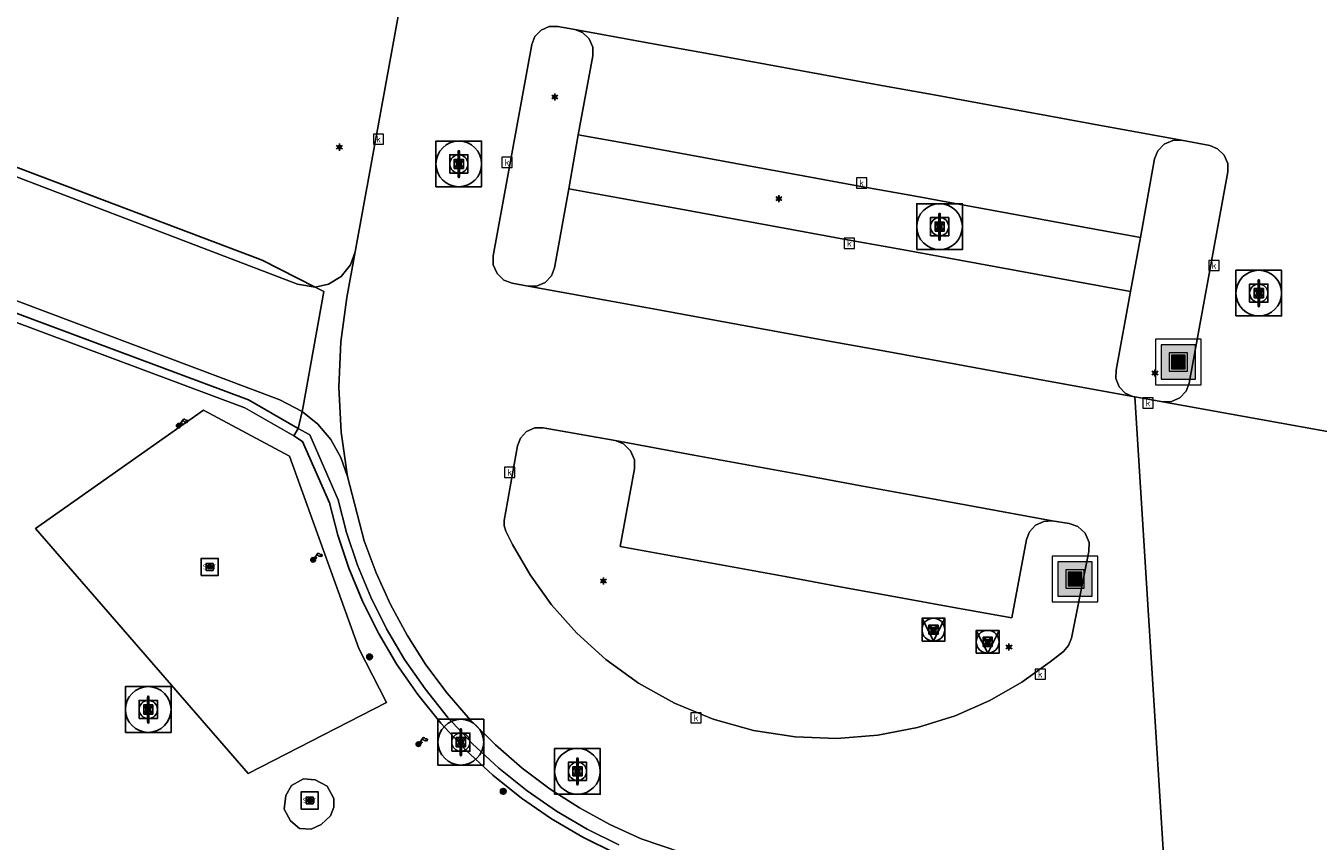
# Model space of a CAD drawing. Header units: metres. Extents: x 197147 to 199131, y 355511 to 356703.
# Tile 193 of 225: x 198577 to 198633, y 356162 to 356198. Entities that reach past the tile are written whole.
import ezdxf
from ezdxf.enums import TextEntityAlignment as Align

# ---------------------------------------------------------------- set-up
doc = ezdxf.new("R2010")
doc.units = ezdxf.units.M
for name, color, linetype, lineweight in [('B-WE-GR-BEPLANTING_CULTUUR_HEESTERS-G', 252, 'Continuous', 18), ('B-WE-GR-GRAS_KRUIDENRIJK-G', 252, 'Continuous', 18), ('B-WE-KL-ET_LS_OV_LICHTMAST-S', 252, 'Continuous', 25), ('B-WE-RI-GWA_KOLK-S', 252, 'Continuous', 25), ('B-WE-RI-GWA_RIOOLPUT-S', 252, 'Continuous', 25), ('B-WE-RI-GWA_RIOOLPUT-S @ 0.05', 252, 'Continuous', 25), ('B-WE-RI-GWA_RIOOLPUT-S @ 0.1', 252, 'Continuous', 25), ('B-WE-RI-GWA_RIOOLPUT-S @ 0.2', 252, 'Continuous', 25), ('B-WE-RI-GWA_RIOOLPUT-S @ 0.5 (1)', 252, 'Continuous', 25), ('B-WE-RI-GWA_RIOOLPUT-S @ 0.5 (2)', 252, 'Continuous', 25), ('B-WE-VH-ONVERHARD-G', 252, 'Continuous', 18), ('B-WE-VH-VERHARDING_ASFALT-G', 252, 'Continuous', 18), ('B-WE-VH-VERHARDING_BETONSTRAATSTEEN-G', 252, 'Continuous', 18), ('B-WE-VH-VERHARDING_GESLOTEN-G', 253, 'Continuous', 18), ('B-WE-VH-VERHARDING_OPEN-G', 252, 'Continuous', 18), ('X-XX-AL-ALGEMEEN-S', 7, 'Continuous', 25), ('X-XX-AL-ALGEMEEN-S @ 0.05', 7, 'Continuous', 25), ('X-XX-AL-ALGEMEEN-S @ 0.1', 7, 'Continuous', 25), ('X-XX-AL-ALGEMEEN-S @ 0.2', 7, 'Continuous', 25), ('X-XX-AL-ALGEMEEN-S @ 0.5 (1)', 7, 'Continuous', 25), ('X-XX-AL-ALGEMEEN-S @ 0.5 (2)', 7, 'Continuous', 25)]:
    doc.layers.add(name, color=color, linetype=linetype, lineweight=lineweight)
for name, color, linetype in [('B-WE-IE-MEUBILAIR_WEGMEUBILAIR-S', 252, 'Continuous'), ('B-WE-IE-MEUBILAIR_WEGMEUBILAIR-S @ 0.05', 252, 'Continuous'), ('B-WE-IE-MEUBILAIR_WEGMEUBILAIR-S @ 0.1', 252, 'Continuous'), ('B-WE-IE-MEUBILAIR_WEGMEUBILAIR-S @ 0.2', 252, 'Continuous'), ('B-WE-IE-MEUBILAIR_WEGMEUBILAIR-S @ 0.5 (1)', 252, 'Continuous'), ('B-WE-IE-MEUBILAIR_WEGMEUBILAIR-S @ 0.5 (2)', 252, 'Continuous'), ('B-WE-IE-TERREINAFSCHEIDING_KUNSTMATIG_HEKWERK-G', 252, 'IE-TERREINAFSCHEIDING-KUNSTMATIG')]:
    doc.layers.add(name, color=color, linetype=linetype)
doc.styles.add('NLCS-ISO', font='NLCS-ISO.ttf')
doc.styles.add('NLCS-ISO-M-T18', font='NLCS-ISO.ttf', dxfattribs={"height": 1.8})
doc.linetypes.add('IE-TERREINAFSCHEIDING-KUNSTMATIG', pattern='A,4,[82,NLCS.SHX,S=0.75,R=90,X=0,Y=0],4,-2', length=10)

# ---------------------------------------------------------------- blocks, each defined once
blk = doc.blocks.new('SIE-WEG_AFVALBAK-SO')
at = {"linetype": 'ByBlock', "lineweight": 18}
h = blk.add_hatch(color=0, dxfattribs=at)
h.dxf.hatch_style = 1
h.paths.add_polyline_path([(-1.5, -1.5), (1.5, -1.5), (1.5, 1.5), (-1.5, 1.5)])
at = {"color": 0, "linetype": 'ByBlock', "lineweight": 18}
for points in [[(-2, -2), (2, -2), (2, 2), (-2, 2)], [(-1.5, -1.5), (1.5, -1.5), (1.5, 1.5), (-1.5, 1.5)]]:
    blk.add_lwpolyline(points, close=True, dxfattribs=at)
blk = doc.blocks.new('*U753')
at = {"layer": 'B-WE-IE-MEUBILAIR_WEGMEUBILAIR-S @ 0.05', "xscale": 0.05, "yscale": 0.05, "zscale": 0.05}
blk.add_blockref('SIE-WEG_AFVALBAK-SO', (198622.597, 356173.312), dxfattribs=at)
at = {"layer": 'B-WE-IE-MEUBILAIR_WEGMEUBILAIR-S @ 0.1', "xscale": 0.1, "yscale": 0.1, "zscale": 0.1}
blk.add_blockref('SIE-WEG_AFVALBAK-SO', (198622.597, 356173.312), dxfattribs=at)
at = {"layer": 'B-WE-IE-MEUBILAIR_WEGMEUBILAIR-S @ 0.2', "xscale": 0.2, "yscale": 0.2, "zscale": 0.2}
blk.add_blockref('SIE-WEG_AFVALBAK-SO', (198622.597, 356173.312), dxfattribs=at)
at = {"layer": 'B-WE-IE-MEUBILAIR_WEGMEUBILAIR-S @ 0.5 (1)', "xscale": 0.5, "yscale": 0.5, "zscale": 0.5}
blk.add_blockref('SIE-WEG_AFVALBAK-SO', (198622.597, 356173.312), dxfattribs=at)
at = {"layer": 'B-WE-IE-MEUBILAIR_WEGMEUBILAIR-S @ 0.5 (2)', "xscale": 0.5, "yscale": 0.5, "zscale": 0.5}
blk.add_blockref('SIE-WEG_AFVALBAK-SO', (198622.597, 356173.312), dxfattribs=at)
blk = doc.blocks.new('*U784')
at = {"layer": 'B-WE-IE-MEUBILAIR_WEGMEUBILAIR-S @ 0.05', "xscale": 0.05, "yscale": 0.05, "zscale": 0.05}
blk.add_blockref('SIE-WEG_AFVALBAK-SO', (198627.123, 356182.811), dxfattribs=at)
at = {"layer": 'B-WE-IE-MEUBILAIR_WEGMEUBILAIR-S @ 0.1', "xscale": 0.1, "yscale": 0.1, "zscale": 0.1}
blk.add_blockref('SIE-WEG_AFVALBAK-SO', (198627.123, 356182.811), dxfattribs=at)
at = {"layer": 'B-WE-IE-MEUBILAIR_WEGMEUBILAIR-S @ 0.2', "xscale": 0.2, "yscale": 0.2, "zscale": 0.2}
blk.add_blockref('SIE-WEG_AFVALBAK-SO', (198627.123, 356182.811), dxfattribs=at)
at = {"layer": 'B-WE-IE-MEUBILAIR_WEGMEUBILAIR-S @ 0.5 (1)', "xscale": 0.5, "yscale": 0.5, "zscale": 0.5}
blk.add_blockref('SIE-WEG_AFVALBAK-SO', (198627.123, 356182.811), dxfattribs=at)
at = {"layer": 'B-WE-IE-MEUBILAIR_WEGMEUBILAIR-S @ 0.5 (2)', "xscale": 0.5, "yscale": 0.5, "zscale": 0.5}
blk.add_blockref('SIE-WEG_AFVALBAK-SO', (198627.123, 356182.811), dxfattribs=at)
blk = doc.blocks.new('SIE-WEG_AFVALBAK_TYPE_01')
for radius in [0.25, 0.156]:
    blk.add_circle((0, 0), radius)
blk = doc.blocks.new('*U823')
at = {"layer": 'X-XX-AL-ALGEMEEN-S @ 0.05', "xscale": 0.05, "yscale": 0.05, "zscale": 0.05}
blk.add_blockref('SIE-WEG_AFVALBAK_TYPE_01', (198597.57, 356164.015), dxfattribs=at)
at = {"layer": 'X-XX-AL-ALGEMEEN-S @ 0.1', "xscale": 0.1, "yscale": 0.1, "zscale": 0.1}
blk.add_blockref('SIE-WEG_AFVALBAK_TYPE_01', (198597.57, 356164.015), dxfattribs=at)
at = {"layer": 'X-XX-AL-ALGEMEEN-S @ 0.2', "xscale": 0.2, "yscale": 0.2, "zscale": 0.2}
blk.add_blockref('SIE-WEG_AFVALBAK_TYPE_01', (198597.57, 356164.015), dxfattribs=at)
at = {"layer": 'X-XX-AL-ALGEMEEN-S @ 0.5 (1)', "xscale": 0.5, "yscale": 0.5, "zscale": 0.5}
blk.add_blockref('SIE-WEG_AFVALBAK_TYPE_01', (198597.57, 356164.015), dxfattribs=at)
at = {"layer": 'X-XX-AL-ALGEMEEN-S @ 0.5 (2)', "xscale": 0.5, "yscale": 0.5, "zscale": 0.5}
blk.add_blockref('SIE-WEG_AFVALBAK_TYPE_01', (198597.57, 356164.015), dxfattribs=at)
blk = doc.blocks.new('B-SIE-WEG_VERKEERSBORD_PAAL-SO')
blk.add_lwpolyline([(-1, -1), (1, -1), (1, 1), (-1, 1)], close=True)
at = {"flags": 128}
blk.add_lwpolyline([(-1, 1), (0, -1), (1, 1)], close=True, dxfattribs=at)
for radius in [1, 0.171]:
    blk.add_circle((0, 0), radius)
at = {"style": 'NLCS-ISO'}
blk.add_attdef('bordgegevens', text='', height=1.8, dxfattribs=at).set_placement((2.21, 3.21), align=Align.TOP_LEFT)
blk = doc.blocks.new('*U989')
at = {"layer": 'B-WE-IE-MEUBILAIR_WEGMEUBILAIR-S @ 0.05', "xscale": 0.05, "yscale": 0.05, "zscale": 0.05}
blk.add_blockref('B-SIE-WEG_VERKEERSBORD_PAAL-SO', (198616.405, 356171.092), dxfattribs=at)
at = {"layer": 'B-WE-IE-MEUBILAIR_WEGMEUBILAIR-S @ 0.1', "xscale": 0.1, "yscale": 0.1, "zscale": 0.1}
blk.add_blockref('B-SIE-WEG_VERKEERSBORD_PAAL-SO', (198616.405, 356171.092), dxfattribs=at)
at = {"layer": 'B-WE-IE-MEUBILAIR_WEGMEUBILAIR-S @ 0.2', "xscale": 0.2, "yscale": 0.2, "zscale": 0.2}
blk.add_blockref('B-SIE-WEG_VERKEERSBORD_PAAL-SO', (198616.405, 356171.092), dxfattribs=at)
at = {"layer": 'B-WE-IE-MEUBILAIR_WEGMEUBILAIR-S @ 0.5 (1)', "xscale": 0.5, "yscale": 0.5, "zscale": 0.5}
blk.add_blockref('B-SIE-WEG_VERKEERSBORD_PAAL-SO', (198616.405, 356171.092), dxfattribs=at)
at = {"layer": 'B-WE-IE-MEUBILAIR_WEGMEUBILAIR-S @ 0.5 (2)', "xscale": 0.5, "yscale": 0.5, "zscale": 0.5}
blk.add_blockref('B-SIE-WEG_VERKEERSBORD_PAAL-SO', (198616.405, 356171.092), dxfattribs=at)
blk = doc.blocks.new('B-SIE-WEG_LICHTMAST-SO')
at = {"ltscale": 0.1}
for p, q in [((-0.33, 0.19), (-0.67, 0.39)), ((0, 0.39), (0, 0.77)), ((0.33, 0.19), (0.67, 0.39)), ((-0.33, -0.19), (-0.67, -0.39)), ((0, -0.39), (0, -0.77)), ((0.33, -0.19), (0.67, -0.39))]:
    blk.add_line(p, q, dxfattribs=at)
at = {"flags": 128}
for points in [[(-0.35, 0.15), (0.35, 0.15)], [(-0.35, -0.15), (0.35, -0.15)]]:
    blk.add_lwpolyline(points, dxfattribs=at)
at = {"ltscale": 0.1}
blk.add_circle((0, 0), 0.386, dxfattribs=at)
at = {"style": 'NLCS-ISO'}
blk.add_attdef('TYPE', text='', height=0.549, dxfattribs=at).set_placement((0, 0.77), align=Align.BOTTOM_CENTER)
blk = doc.blocks.new('SIE-WEG_VLAGGENMAST-SO')
blk.add_hatch(color=256).paths.add_polyline_path([(0.2, 0, 1), (-0.2, 0, 1)])
for p, q in [((0.12, 0.16), (0.42, 0.58)), ((0.71, 0.26), (0.81, 0.41))]:
    blk.add_line(p, q)
blk.add_circle((0, 0), 0.2)
for points in [[(0.31, 0.43), (0.35, 0.42), (0.4, 0.42), (0.44, 0.39), (0.48, 0.35), (0.56, 0.32), (0.64, 0.31), (0.69, 0.29), (0.71, 0.26)], [(0.42, 0.58), (0.46, 0.57), (0.51, 0.57), (0.55, 0.54), (0.59, 0.5), (0.66, 0.47), (0.74, 0.46), (0.8, 0.44), (0.81, 0.41)]]:
    blk.add_spline(points, degree=3)
blk = doc.blocks.new('*U992')
at = {"layer": 'B-WE-IE-MEUBILAIR_WEGMEUBILAIR-S @ 0.05', "xscale": 0.05, "yscale": 0.05, "zscale": 0.05}
blk.add_blockref('SIE-WEG_VLAGGENMAST-SO', (198589.245, 356174.147), dxfattribs=at)
at = {"layer": 'B-WE-IE-MEUBILAIR_WEGMEUBILAIR-S @ 0.1', "xscale": 0.1, "yscale": 0.1, "zscale": 0.1}
blk.add_blockref('SIE-WEG_VLAGGENMAST-SO', (198589.245, 356174.147), dxfattribs=at)
at = {"layer": 'B-WE-IE-MEUBILAIR_WEGMEUBILAIR-S @ 0.2', "xscale": 0.2, "yscale": 0.2, "zscale": 0.2}
blk.add_blockref('SIE-WEG_VLAGGENMAST-SO', (198589.245, 356174.147), dxfattribs=at)
at = {"layer": 'B-WE-IE-MEUBILAIR_WEGMEUBILAIR-S @ 0.5 (1)', "xscale": 0.5, "yscale": 0.5, "zscale": 0.5}
blk.add_blockref('SIE-WEG_VLAGGENMAST-SO', (198589.245, 356174.147), dxfattribs=at)
at = {"layer": 'B-WE-IE-MEUBILAIR_WEGMEUBILAIR-S @ 0.5 (2)', "xscale": 0.5, "yscale": 0.5, "zscale": 0.5}
blk.add_blockref('SIE-WEG_VLAGGENMAST-SO', (198589.245, 356174.147), dxfattribs=at)
blk = doc.blocks.new('*U993')
at = {"layer": 'B-WE-IE-MEUBILAIR_WEGMEUBILAIR-S @ 0.05', "xscale": 0.05, "yscale": 0.05, "zscale": 0.05}
blk.add_blockref('B-SIE-WEG_VERKEERSBORD_PAAL-SO', (198618.78, 356170.56), dxfattribs=at)
at = {"layer": 'B-WE-IE-MEUBILAIR_WEGMEUBILAIR-S @ 0.1', "xscale": 0.1, "yscale": 0.1, "zscale": 0.1}
blk.add_blockref('B-SIE-WEG_VERKEERSBORD_PAAL-SO', (198618.78, 356170.56), dxfattribs=at)
at = {"layer": 'B-WE-IE-MEUBILAIR_WEGMEUBILAIR-S @ 0.2', "xscale": 0.2, "yscale": 0.2, "zscale": 0.2}
blk.add_blockref('B-SIE-WEG_VERKEERSBORD_PAAL-SO', (198618.78, 356170.56), dxfattribs=at)
at = {"layer": 'B-WE-IE-MEUBILAIR_WEGMEUBILAIR-S @ 0.5 (1)', "xscale": 0.5, "yscale": 0.5, "zscale": 0.5}
blk.add_blockref('B-SIE-WEG_VERKEERSBORD_PAAL-SO', (198618.78, 356170.56), dxfattribs=at)
at = {"layer": 'B-WE-IE-MEUBILAIR_WEGMEUBILAIR-S @ 0.5 (2)', "xscale": 0.5, "yscale": 0.5, "zscale": 0.5}
blk.add_blockref('B-SIE-WEG_VERKEERSBORD_PAAL-SO', (198618.78, 356170.56), dxfattribs=at)
blk = doc.blocks.new('*U996')
at = {"layer": 'B-WE-IE-MEUBILAIR_WEGMEUBILAIR-S @ 0.05', "xscale": 0.05, "yscale": 0.05, "zscale": 0.05}
blk.add_blockref('SIE-WEG_VLAGGENMAST-SO', (198583.363, 356180.021), dxfattribs=at)
at = {"layer": 'B-WE-IE-MEUBILAIR_WEGMEUBILAIR-S @ 0.1', "xscale": 0.1, "yscale": 0.1, "zscale": 0.1}
blk.add_blockref('SIE-WEG_VLAGGENMAST-SO', (198583.363, 356180.021), dxfattribs=at)
at = {"layer": 'B-WE-IE-MEUBILAIR_WEGMEUBILAIR-S @ 0.2', "xscale": 0.2, "yscale": 0.2, "zscale": 0.2}
blk.add_blockref('SIE-WEG_VLAGGENMAST-SO', (198583.363, 356180.021), dxfattribs=at)
at = {"layer": 'B-WE-IE-MEUBILAIR_WEGMEUBILAIR-S @ 0.5 (1)', "xscale": 0.5, "yscale": 0.5, "zscale": 0.5}
blk.add_blockref('SIE-WEG_VLAGGENMAST-SO', (198583.363, 356180.021), dxfattribs=at)
at = {"layer": 'B-WE-IE-MEUBILAIR_WEGMEUBILAIR-S @ 0.5 (2)', "xscale": 0.5, "yscale": 0.5, "zscale": 0.5}
blk.add_blockref('SIE-WEG_VLAGGENMAST-SO', (198583.363, 356180.021), dxfattribs=at)
blk = doc.blocks.new('*U1017')
at = {"layer": 'B-WE-IE-MEUBILAIR_WEGMEUBILAIR-S @ 0.05', "xscale": 0.05, "yscale": 0.05, "zscale": 0.05}
blk.add_blockref('SIE-WEG_VLAGGENMAST-SO', (198593.856, 356166.077), dxfattribs=at)
at = {"layer": 'B-WE-IE-MEUBILAIR_WEGMEUBILAIR-S @ 0.1', "xscale": 0.1, "yscale": 0.1, "zscale": 0.1}
blk.add_blockref('SIE-WEG_VLAGGENMAST-SO', (198593.856, 356166.077), dxfattribs=at)
at = {"layer": 'B-WE-IE-MEUBILAIR_WEGMEUBILAIR-S @ 0.2', "xscale": 0.2, "yscale": 0.2, "zscale": 0.2}
blk.add_blockref('SIE-WEG_VLAGGENMAST-SO', (198593.856, 356166.077), dxfattribs=at)
at = {"layer": 'B-WE-IE-MEUBILAIR_WEGMEUBILAIR-S @ 0.5 (1)', "xscale": 0.5, "yscale": 0.5, "zscale": 0.5}
blk.add_blockref('SIE-WEG_VLAGGENMAST-SO', (198593.856, 356166.077), dxfattribs=at)
at = {"layer": 'B-WE-IE-MEUBILAIR_WEGMEUBILAIR-S @ 0.5 (2)', "xscale": 0.5, "yscale": 0.5, "zscale": 0.5}
blk.add_blockref('SIE-WEG_VLAGGENMAST-SO', (198593.856, 356166.077), dxfattribs=at)
blk = doc.blocks.new('BGT-KOLK-SO')
at = {"color": 0, "linetype": 'ByBlock', "lineweight": 18}
blk.add_lwpolyline([(-0.045, -0.045), (0.045, -0.045), (0.045, 0.045), (-0.045, 0.045)], close=True, dxfattribs=at)
at = {"color": 0, "linetype": 'ByBlock', "lineweight": 18, "style": 'NLCS-ISO-M-T18'}
blk.add_text('k', height=0.06, dxfattribs=at).set_placement((0, 0), align=Align.MIDDLE_CENTER)
blk = doc.blocks.new('SRI-PUT_INSPECTIE-SO')
at = {"lineweight": -3, "flags": 128}
blk.add_lwpolyline([(-2, -2), (2, -2), (2, 2), (-2, 2)], close=True, dxfattribs=at)
at = {"lineweight": -3, "ltscale": 1.5}
blk.add_circle((0, 0), 2, dxfattribs=at)
at = {"ltscale": 0.1, "style": 'NLCS-ISO'}
blk.add_text('I', height=2.5, dxfattribs=at).set_placement((0, -0.01), align=Align.MIDDLE_CENTER)
blk = doc.blocks.new('*U1195')
at = {"layer": 'B-WE-RI-GWA_RIOOLPUT-S @ 0.05', "xscale": 0.05, "yscale": 0.05, "zscale": 0.05}
blk.add_blockref('SRI-PUT_INSPECTIE-SO', (198616.673, 356188.731), dxfattribs=at)
at = {"layer": 'B-WE-RI-GWA_RIOOLPUT-S @ 0.1', "xscale": 0.1, "yscale": 0.1, "zscale": 0.1}
blk.add_blockref('SRI-PUT_INSPECTIE-SO', (198616.673, 356188.731), dxfattribs=at)
at = {"layer": 'B-WE-RI-GWA_RIOOLPUT-S @ 0.2', "xscale": 0.2, "yscale": 0.2, "zscale": 0.2}
blk.add_blockref('SRI-PUT_INSPECTIE-SO', (198616.673, 356188.731), dxfattribs=at)
at = {"layer": 'B-WE-RI-GWA_RIOOLPUT-S @ 0.5 (1)', "xscale": 0.5, "yscale": 0.5, "zscale": 0.5}
blk.add_blockref('SRI-PUT_INSPECTIE-SO', (198616.673, 356188.731), dxfattribs=at)
at = {"layer": 'B-WE-RI-GWA_RIOOLPUT-S @ 0.5 (2)', "xscale": 0.5, "yscale": 0.5, "zscale": 0.5}
blk.add_blockref('SRI-PUT_INSPECTIE-SO', (198616.673, 356188.731), dxfattribs=at)
blk = doc.blocks.new('*U1197')
at = {"layer": 'B-WE-RI-GWA_RIOOLPUT-S @ 0.05', "xscale": 0.05, "yscale": 0.05, "zscale": 0.05}
blk.add_blockref('SRI-PUT_INSPECTIE-SO', (198595.714, 356166.167), dxfattribs=at)
at = {"layer": 'B-WE-RI-GWA_RIOOLPUT-S @ 0.1', "xscale": 0.1, "yscale": 0.1, "zscale": 0.1}
blk.add_blockref('SRI-PUT_INSPECTIE-SO', (198595.714, 356166.167), dxfattribs=at)
at = {"layer": 'B-WE-RI-GWA_RIOOLPUT-S @ 0.2', "xscale": 0.2, "yscale": 0.2, "zscale": 0.2}
blk.add_blockref('SRI-PUT_INSPECTIE-SO', (198595.714, 356166.167), dxfattribs=at)
at = {"layer": 'B-WE-RI-GWA_RIOOLPUT-S @ 0.5 (1)', "xscale": 0.5, "yscale": 0.5, "zscale": 0.5}
blk.add_blockref('SRI-PUT_INSPECTIE-SO', (198595.714, 356166.167), dxfattribs=at)
at = {"layer": 'B-WE-RI-GWA_RIOOLPUT-S @ 0.5 (2)', "xscale": 0.5, "yscale": 0.5, "zscale": 0.5}
blk.add_blockref('SRI-PUT_INSPECTIE-SO', (198595.714, 356166.167), dxfattribs=at)
blk = doc.blocks.new('*U1198')
at = {"layer": 'B-WE-RI-GWA_RIOOLPUT-S @ 0.05', "xscale": 0.05, "yscale": 0.05, "zscale": 0.05}
blk.add_blockref('SRI-PUT_INSPECTIE-SO', (198595.626, 356191.477), dxfattribs=at)
at = {"layer": 'B-WE-RI-GWA_RIOOLPUT-S @ 0.1', "xscale": 0.1, "yscale": 0.1, "zscale": 0.1}
blk.add_blockref('SRI-PUT_INSPECTIE-SO', (198595.626, 356191.477), dxfattribs=at)
at = {"layer": 'B-WE-RI-GWA_RIOOLPUT-S @ 0.2', "xscale": 0.2, "yscale": 0.2, "zscale": 0.2}
blk.add_blockref('SRI-PUT_INSPECTIE-SO', (198595.626, 356191.477), dxfattribs=at)
at = {"layer": 'B-WE-RI-GWA_RIOOLPUT-S @ 0.5 (1)', "xscale": 0.5, "yscale": 0.5, "zscale": 0.5}
blk.add_blockref('SRI-PUT_INSPECTIE-SO', (198595.626, 356191.477), dxfattribs=at)
at = {"layer": 'B-WE-RI-GWA_RIOOLPUT-S @ 0.5 (2)', "xscale": 0.5, "yscale": 0.5, "zscale": 0.5}
blk.add_blockref('SRI-PUT_INSPECTIE-SO', (198595.626, 356191.477), dxfattribs=at)
blk = doc.blocks.new('*U1283')
at = {"layer": 'B-WE-RI-GWA_RIOOLPUT-S @ 0.05', "xscale": 0.05, "yscale": 0.05, "zscale": 0.05}
blk.add_blockref('SRI-PUT_INSPECTIE-SO', (198630.647, 356185.821), dxfattribs=at)
at = {"layer": 'B-WE-RI-GWA_RIOOLPUT-S @ 0.1', "xscale": 0.1, "yscale": 0.1, "zscale": 0.1}
blk.add_blockref('SRI-PUT_INSPECTIE-SO', (198630.647, 356185.821), dxfattribs=at)
at = {"layer": 'B-WE-RI-GWA_RIOOLPUT-S @ 0.2', "xscale": 0.2, "yscale": 0.2, "zscale": 0.2}
blk.add_blockref('SRI-PUT_INSPECTIE-SO', (198630.647, 356185.821), dxfattribs=at)
at = {"layer": 'B-WE-RI-GWA_RIOOLPUT-S @ 0.5 (1)', "xscale": 0.5, "yscale": 0.5, "zscale": 0.5}
blk.add_blockref('SRI-PUT_INSPECTIE-SO', (198630.647, 356185.821), dxfattribs=at)
at = {"layer": 'B-WE-RI-GWA_RIOOLPUT-S @ 0.5 (2)', "xscale": 0.5, "yscale": 0.5, "zscale": 0.5}
blk.add_blockref('SRI-PUT_INSPECTIE-SO', (198630.647, 356185.821), dxfattribs=at)
blk = doc.blocks.new('*U1291')
at = {"layer": 'B-WE-RI-GWA_RIOOLPUT-S @ 0.05', "xscale": 0.05, "yscale": 0.05, "zscale": 0.05}
blk.add_blockref('SRI-PUT_INSPECTIE-SO', (198582.03, 356167.596), dxfattribs=at)
at = {"layer": 'B-WE-RI-GWA_RIOOLPUT-S @ 0.1', "xscale": 0.1, "yscale": 0.1, "zscale": 0.1}
blk.add_blockref('SRI-PUT_INSPECTIE-SO', (198582.03, 356167.596), dxfattribs=at)
at = {"layer": 'B-WE-RI-GWA_RIOOLPUT-S @ 0.2', "xscale": 0.2, "yscale": 0.2, "zscale": 0.2}
blk.add_blockref('SRI-PUT_INSPECTIE-SO', (198582.03, 356167.596), dxfattribs=at)
at = {"layer": 'B-WE-RI-GWA_RIOOLPUT-S @ 0.5 (1)', "xscale": 0.5, "yscale": 0.5, "zscale": 0.5}
blk.add_blockref('SRI-PUT_INSPECTIE-SO', (198582.03, 356167.596), dxfattribs=at)
at = {"layer": 'B-WE-RI-GWA_RIOOLPUT-S @ 0.5 (2)', "xscale": 0.5, "yscale": 0.5, "zscale": 0.5}
blk.add_blockref('SRI-PUT_INSPECTIE-SO', (198582.03, 356167.596), dxfattribs=at)
blk = doc.blocks.new('*U1297')
at = {"layer": 'B-WE-RI-GWA_RIOOLPUT-S @ 0.05', "xscale": 0.05, "yscale": 0.05, "zscale": 0.05}
blk.add_blockref('SRI-PUT_INSPECTIE-SO', (198600.821, 356164.889), dxfattribs=at)
at = {"layer": 'B-WE-RI-GWA_RIOOLPUT-S @ 0.1', "xscale": 0.1, "yscale": 0.1, "zscale": 0.1}
blk.add_blockref('SRI-PUT_INSPECTIE-SO', (198600.821, 356164.889), dxfattribs=at)
at = {"layer": 'B-WE-RI-GWA_RIOOLPUT-S @ 0.2', "xscale": 0.2, "yscale": 0.2, "zscale": 0.2}
blk.add_blockref('SRI-PUT_INSPECTIE-SO', (198600.821, 356164.889), dxfattribs=at)
at = {"layer": 'B-WE-RI-GWA_RIOOLPUT-S @ 0.5 (1)', "xscale": 0.5, "yscale": 0.5, "zscale": 0.5}
blk.add_blockref('SRI-PUT_INSPECTIE-SO', (198600.821, 356164.889), dxfattribs=at)
at = {"layer": 'B-WE-RI-GWA_RIOOLPUT-S @ 0.5 (2)', "xscale": 0.5, "yscale": 0.5, "zscale": 0.5}
blk.add_blockref('SRI-PUT_INSPECTIE-SO', (198600.821, 356164.889), dxfattribs=at)
blk = doc.blocks.new('SIE-WEG_SPEELTOESTEL-SO')
at = {"flags": 128}
blk.add_lwpolyline([(-0.75, -0.75), (0.75, -0.75), (0.75, 0.75), (-0.75, 0.75)], close=True, dxfattribs=at)
at = {"style": 'NLCS-ISO'}
blk.add_text('SPT', height=0.45, dxfattribs=at).set_placement((0, 0), align=Align.MIDDLE_CENTER)
blk = doc.blocks.new('*U1337')
at = {"layer": 'B-WE-IE-MEUBILAIR_WEGMEUBILAIR-S @ 0.05', "xscale": 0.05, "yscale": 0.05, "zscale": 0.05}
blk.add_blockref('SIE-WEG_SPEELTOESTEL-SO', (198584.718, 356173.838), dxfattribs=at)
at = {"layer": 'B-WE-IE-MEUBILAIR_WEGMEUBILAIR-S @ 0.1', "xscale": 0.1, "yscale": 0.1, "zscale": 0.1}
blk.add_blockref('SIE-WEG_SPEELTOESTEL-SO', (198584.718, 356173.838), dxfattribs=at)
at = {"layer": 'B-WE-IE-MEUBILAIR_WEGMEUBILAIR-S @ 0.2', "xscale": 0.2, "yscale": 0.2, "zscale": 0.2}
blk.add_blockref('SIE-WEG_SPEELTOESTEL-SO', (198584.718, 356173.838), dxfattribs=at)
at = {"layer": 'B-WE-IE-MEUBILAIR_WEGMEUBILAIR-S @ 0.5 (1)', "xscale": 0.5, "yscale": 0.5, "zscale": 0.5}
blk.add_blockref('SIE-WEG_SPEELTOESTEL-SO', (198584.718, 356173.838), dxfattribs=at)
at = {"layer": 'B-WE-IE-MEUBILAIR_WEGMEUBILAIR-S @ 0.5 (2)', "xscale": 0.5, "yscale": 0.5, "zscale": 0.5}
blk.add_blockref('SIE-WEG_SPEELTOESTEL-SO', (198584.718, 356173.838), dxfattribs=at)
blk = doc.blocks.new('*U1345')
at = {"layer": 'X-XX-AL-ALGEMEEN-S @ 0.05', "xscale": 0.05, "yscale": 0.05, "zscale": 0.05}
blk.add_blockref('SIE-WEG_AFVALBAK_TYPE_01', (198591.72, 356169.899), dxfattribs=at)
at = {"layer": 'X-XX-AL-ALGEMEEN-S @ 0.1', "xscale": 0.1, "yscale": 0.1, "zscale": 0.1}
blk.add_blockref('SIE-WEG_AFVALBAK_TYPE_01', (198591.72, 356169.899), dxfattribs=at)
at = {"layer": 'X-XX-AL-ALGEMEEN-S @ 0.2', "xscale": 0.2, "yscale": 0.2, "zscale": 0.2}
blk.add_blockref('SIE-WEG_AFVALBAK_TYPE_01', (198591.72, 356169.899), dxfattribs=at)
at = {"layer": 'X-XX-AL-ALGEMEEN-S @ 0.5 (1)', "xscale": 0.5, "yscale": 0.5, "zscale": 0.5}
blk.add_blockref('SIE-WEG_AFVALBAK_TYPE_01', (198591.72, 356169.899), dxfattribs=at)
at = {"layer": 'X-XX-AL-ALGEMEEN-S @ 0.5 (2)', "xscale": 0.5, "yscale": 0.5, "zscale": 0.5}
blk.add_blockref('SIE-WEG_AFVALBAK_TYPE_01', (198591.72, 356169.899), dxfattribs=at)
blk = doc.blocks.new('*U1349')
at = {"layer": 'B-WE-IE-MEUBILAIR_WEGMEUBILAIR-S @ 0.05', "xscale": 0.05, "yscale": 0.05, "zscale": 0.05}
blk.add_blockref('SIE-WEG_SPEELTOESTEL-SO', (198589.098, 356163.612), dxfattribs=at)
at = {"layer": 'B-WE-IE-MEUBILAIR_WEGMEUBILAIR-S @ 0.1', "xscale": 0.1, "yscale": 0.1, "zscale": 0.1}
blk.add_blockref('SIE-WEG_SPEELTOESTEL-SO', (198589.098, 356163.612), dxfattribs=at)
at = {"layer": 'B-WE-IE-MEUBILAIR_WEGMEUBILAIR-S @ 0.2', "xscale": 0.2, "yscale": 0.2, "zscale": 0.2}
blk.add_blockref('SIE-WEG_SPEELTOESTEL-SO', (198589.098, 356163.612), dxfattribs=at)
at = {"layer": 'B-WE-IE-MEUBILAIR_WEGMEUBILAIR-S @ 0.5 (1)', "xscale": 0.5, "yscale": 0.5, "zscale": 0.5}
blk.add_blockref('SIE-WEG_SPEELTOESTEL-SO', (198589.098, 356163.612), dxfattribs=at)
at = {"layer": 'B-WE-IE-MEUBILAIR_WEGMEUBILAIR-S @ 0.5 (2)', "xscale": 0.5, "yscale": 0.5, "zscale": 0.5}
blk.add_blockref('SIE-WEG_SPEELTOESTEL-SO', (198589.098, 356163.612), dxfattribs=at)

msp = doc.modelspace()

# ---------------------------------------------------------------- linework, layer by layer
at = {"layer": 'B-WE-GR-BEPLANTING_CULTUUR_HEESTERS-G', "ltscale": 0.2, "flags": 128}
for points in [[(198600.857, 356192.755), (198601.492, 356196.212), (198601.488, 356196.583), (198601.333, 356196.952), (198601.045, 356197.23), (198600.701, 356197.368), (198599.954, 356197.498), (198599.588, 356197.492), (198599.225, 356197.336), (198598.953, 356197.048), (198598.822, 356196.707), (198597.132, 356187.447), (198597.135, 356187.062), (198597.298, 356186.678), (198597.6, 356186.39), (198597.96, 356186.252), (198598.657, 356186.127), (198599.029, 356186.132), (198599.4, 356186.291), (198599.678, 356186.582), (198599.813, 356186.929), (198600.446, 356190.394), (198600.857, 356192.755)], [(198625.036, 356185.893), (198624.402, 356182.446), (198624.393, 356182.087), (198624.531, 356181.725), (198624.8, 356181.445), (198625.129, 356181.301), (198625.218, 356181.285), (198626.448, 356181.064), (198626.822, 356181.074), (198627.192, 356181.237), (198627.469, 356181.532), (198627.602, 356181.882), (198629.292, 356191.125), (198629.289, 356191.495), (198629.134, 356191.864), (198628.846, 356192.142), (198628.502, 356192.279), (198627.264, 356192.516), (198626.884, 356192.509), (198626.507, 356192.345), (198626.224, 356192.047), (198626.086, 356191.693), (198625.469, 356188.261), (198625.036, 356185.893)], [(198602.469, 356179.37), (198599.313, 356179.926), (198598.95, 356179.921), (198598.589, 356179.766), (198598.319, 356179.48), (198598.191, 356179.14), (198597.614, 356175.869), (198597.611, 356175.63), (198597.684, 356175.403), (198597.98, 356174.822), (198598.746, 356173.487), (198599.681, 356172.182), (198600.788, 356170.938), (198602.064, 356169.784), (198603.499, 356168.753), (198605.073, 356167.876), (198606.762, 356167.178), (198608.534, 356166.68), (198610.352, 356166.394), (198612.178, 356166.325), (198613.975, 356166.466), (198615.709, 356166.806), (198617.349, 356167.323), (198618.874, 356167.993), (198620.268, 356168.789), (198621.521, 356169.683), (198622.091, 356170.134), (198622.322, 356170.395), (198622.45, 356170.719), (198623.214, 356174.51), (198623.215, 356174.912), (198623.043, 356175.316), (198622.72, 356175.612), (198622.34, 356175.744), (198621.601, 356175.848), (198621.235, 356175.831), (198620.875, 356175.668), (198620.606, 356175.379), (198620.473, 356175.037), (198619.833, 356171.604), (198617.297, 356172.066), (198614.739, 356172.532), (198612.328, 356172.971), (198609.918, 356173.411), (198607.508, 356173.85), (198605.097, 356174.289), (198602.687, 356174.728), (198603.315, 356178.134), (198603.311, 356178.53), (198603.145, 356178.925), (198602.837, 356179.223), (198602.469, 356179.37)]]:
    msp.add_lwpolyline(points, close=True, dxfattribs=at)
at = {"layer": 'B-WE-GR-GRAS_KRUIDENRIJK-G', "ltscale": 0.2, "flags": 128}
for points in [[(198557.679, 356198.091), (198566.662, 356194.575), (198588.563, 356186.207), (198589.335, 356186.086), (198589.927, 356186.219), (198590.474, 356186.556), (198590.877, 356187.055), (198591.085, 356187.626), (198591.085, 356187.626), (198599.096, 356231.533)], [(198602.633, 356161.676), (198601.25, 356162.361), (198599.905, 356163.151), (198598.611, 356164.042), (198597.378, 356165.029), (198596.216, 356166.106), (198595.136, 356167.264), (198594.146, 356168.495), (198593.251, 356169.787), (198592.458, 356171.129), (198591.77, 356172.51), (198591.188, 356173.918), (198590.712, 356175.342), (198590.341, 356176.769), (198589.102, 356179.614), (198588.598, 356179.901), (198588.41, 356179.571), (198586.252, 356180.801), (198571.446, 356186.329)]]:
    msp.add_lwpolyline(points, dxfattribs=at)
for points in [[(198610.694, 356190.959), (198608.235, 356191.408), (198605.776, 356191.857), (198603.316, 356192.306), (198600.857, 356192.755), (198600.446, 356190.394), (198602.856, 356189.953), (198605.266, 356189.512), (198607.725, 356189.062), (198610.184, 356188.611), (198612.643, 356188.161), (198615.102, 356187.711), (198617.562, 356187.261), (198620.021, 356186.811), (198622.48, 356186.361), (198625.036, 356185.893), (198625.469, 356188.261), (198622.991, 356188.713), (198620.532, 356189.163), (198618.072, 356189.612), (198615.613, 356190.061), (198613.154, 356190.51), (198610.694, 356190.959)], [(198592.459, 356167.907), (198586.397, 356164.793), (198577.096, 356175.523), (198584.443, 356180.702), (198588.218, 356178.682), (198591.246, 356170.268), (198592.459, 356167.907)], [(198590.153, 356163.705), (198590.157, 356163.327), (198590.01, 356162.94), (198589.6, 356162.558), (198589.155, 356162.364), (198588.654, 356162.392), (198588.252, 356162.718), (198587.98, 356163.229), (198588.047, 356163.834), (198588.305, 356164.272), (198588.831, 356164.56), (198589.341, 356164.521), (198589.865, 356164.244), (198590.153, 356163.705)]]:
    msp.add_lwpolyline(points, close=True, dxfattribs=at)
at = {"layer": 'B-WE-IE-TERREINAFSCHEIDING_KUNSTMATIG_HEKWERK-G', "ltscale": 0.2, "flags": 128}
for points in [[(198535.759, 356206.67), (198587.01, 356187.27), (198589.335, 356186.086)], [(198569.772, 356186.954), (198569.901, 356187.312), (198586.414, 356181.146), (198588.598, 356179.901)], [(198588.41, 356179.571), (198588.788, 356179.332), (198589.962, 356176.638), (198590.328, 356175.228), (198590.813, 356173.778), (198591.406, 356172.344), (198592.106, 356170.938), (198592.914, 356169.571), (198593.825, 356168.255), (198594.833, 356167.002), (198595.933, 356165.823), (198597.117, 356164.726), (198598.372, 356163.721), (198599.69, 356162.813), (198601.06, 356162.009), (198602.468, 356161.311), (198603.903, 356160.723), (198605.354, 356160.242), (198606.795, 356159.872)]]:
    msp.add_lwpolyline(points, dxfattribs=at)
at = {"layer": 'B-WE-VH-ONVERHARD-G', "ltscale": 0.2, "flags": 128}
for points in [[(198592.459, 356167.907), (198591.246, 356170.268), (198588.218, 356178.682), (198584.443, 356180.702), (198577.096, 356175.523), (198586.397, 356164.793), (198592.459, 356167.907)], [(198590.153, 356163.705), (198589.865, 356164.244), (198589.341, 356164.521), (198588.831, 356164.56), (198588.305, 356164.272), (198588.047, 356163.834), (198587.98, 356163.229), (198588.252, 356162.718), (198588.654, 356162.392), (198589.155, 356162.364), (198589.6, 356162.558), (198590.01, 356162.94), (198590.157, 356163.327), (198590.153, 356163.705)]]:
    msp.add_lwpolyline(points, close=True, dxfattribs=at)
at = {"layer": 'B-WE-VH-VERHARDING_ASFALT-G', "ltscale": 0.2, "flags": 128}
for points in [[(198599.096, 356231.533), (198591.085, 356187.626), (198590.722, 356185.63), (198590.459, 356183.683), (198590.375, 356181.711), (198590.472, 356179.741), (198590.747, 356177.795), (198591.481, 356174.973), (198592.003, 356173.574), (198592.629, 356172.197), (198593.359, 356170.855), (198594.189, 356169.558), (198595.114, 356168.317), (198596.129, 356167.144), (198597.226, 356166.046), (198598.397, 356165.034), (198599.63, 356164.112), (198600.916, 356163.287), (198602.244, 356162.563), (198603.602, 356161.941), (198606.363, 356161.005)], [(198626.474, 356161.241), (198625.218, 356181.285), (198625.129, 356181.301), (198621.671, 356181.931), (198619.211, 356182.38), (198616.752, 356182.828), (198614.292, 356183.277), (198611.833, 356183.725), (198609.373, 356184.173), (198606.914, 356184.622), (198604.454, 356185.07), (198602.044, 356185.509), (198598.657, 356186.127), (198597.96, 356186.252), (198597.6, 356186.39), (198597.298, 356186.678), (198597.135, 356187.062), (198597.132, 356187.447), (198598.822, 356196.707), (198598.953, 356197.048), (198599.225, 356197.336), (198599.588, 356197.492), (198599.954, 356197.498), (198600.701, 356197.368), (198604.134, 356196.741), (198606.593, 356196.292), (198609.053, 356195.843), (198611.512, 356195.393), (198613.971, 356194.944), (198616.43, 356194.495), (198618.89, 356194.046), (198621.349, 356193.596), (198623.808, 356193.147), (198627.264, 356192.516), (198628.502, 356192.279), (198628.846, 356192.142), (198629.134, 356191.864), (198629.289, 356191.495), (198629.292, 356191.125), (198627.602, 356181.882), (198627.469, 356181.532), (198627.192, 356181.237), (198626.822, 356181.074), (198626.448, 356181.064), (198634.292, 356179.647)]]:
    msp.add_lwpolyline(points, dxfattribs=at)
msp.add_lwpolyline([(198602.469, 356179.37), (198605.917, 356178.735), (198608.327, 356178.292), (198610.736, 356177.848), (198613.146, 356177.405), (198615.555, 356176.961), (198618.112, 356176.49), (198621.601, 356175.848), (198622.34, 356175.744), (198622.72, 356175.612), (198623.043, 356175.316), (198623.215, 356174.912), (198623.214, 356174.51), (198622.45, 356170.719), (198622.322, 356170.395), (198622.091, 356170.134), (198621.521, 356169.683), (198620.268, 356168.789), (198618.874, 356167.993), (198617.349, 356167.323), (198615.709, 356166.806), (198613.975, 356166.466), (198612.178, 356166.325), (198610.352, 356166.394), (198608.534, 356166.68), (198606.762, 356167.178), (198605.073, 356167.876), (198603.499, 356168.753), (198602.064, 356169.784), (198600.788, 356170.938), (198599.681, 356172.182), (198598.746, 356173.487), (198597.98, 356174.822), (198597.684, 356175.403), (198597.611, 356175.63), (198597.614, 356175.869), (198598.191, 356179.14), (198598.319, 356179.48), (198598.589, 356179.766), (198598.95, 356179.921), (198599.313, 356179.926), (198602.469, 356179.37)], close=True, dxfattribs=at)
at = {"layer": 'B-WE-VH-VERHARDING_BETONSTRAATSTEEN-G', "ltscale": 0.2, "flags": 128}
for points in [[(198564.868, 356189.778), (198587.788, 356181.149), (198588.765, 356180.645), (198588.812, 356180.855), (198589.718, 356185.891), (198589.335, 356186.086), (198588.563, 356186.207), (198566.662, 356194.575)], [(198571.446, 356186.329), (198586.252, 356180.801), (198588.41, 356179.571), (198588.598, 356179.901), (198588.765, 356180.645), (198587.788, 356181.149), (198564.868, 356189.778)], [(198634.292, 356179.647), (198626.448, 356181.064), (198625.218, 356181.285), (198626.474, 356161.241), (198627.635, 356159.726), (198629.316, 356159.68), (198630.993, 356159.474), (198632.643, 356159.11), (198634.244, 356158.594)]]:
    msp.add_lwpolyline(points, dxfattribs=at)
at = {"layer": 'B-WE-VH-VERHARDING_GESLOTEN-G', "ltscale": 0.2, "flags": 128}
for points in [[(198600.701, 356197.368), (198601.045, 356197.23), (198601.333, 356196.952), (198601.488, 356196.583), (198601.492, 356196.212), (198600.857, 356192.755), (198603.316, 356192.306), (198605.776, 356191.857), (198608.235, 356191.408), (198610.694, 356190.959), (198613.154, 356190.51), (198615.613, 356190.061), (198618.072, 356189.612), (198620.532, 356189.163), (198622.991, 356188.713), (198625.469, 356188.261), (198626.086, 356191.693), (198626.224, 356192.047), (198626.507, 356192.345), (198626.884, 356192.509), (198627.264, 356192.516), (198623.808, 356193.147), (198621.349, 356193.596), (198618.89, 356194.046), (198616.43, 356194.495), (198613.971, 356194.944), (198611.512, 356195.393), (198609.053, 356195.843), (198606.593, 356196.292), (198604.134, 356196.741), (198600.701, 356197.368)], [(198625.129, 356181.301), (198624.8, 356181.445), (198624.531, 356181.725), (198624.393, 356182.087), (198624.402, 356182.446), (198625.036, 356185.893), (198622.48, 356186.361), (198620.021, 356186.811), (198617.562, 356187.261), (198615.102, 356187.711), (198612.643, 356188.161), (198610.184, 356188.611), (198607.725, 356189.062), (198605.266, 356189.512), (198602.856, 356189.953), (198600.446, 356190.394), (198599.813, 356186.929), (198599.678, 356186.582), (198599.4, 356186.291), (198599.029, 356186.132), (198598.657, 356186.127), (198602.044, 356185.509), (198604.454, 356185.07), (198606.914, 356184.622), (198609.373, 356184.173), (198611.833, 356183.725), (198614.292, 356183.277), (198616.752, 356182.828), (198619.211, 356182.38), (198621.671, 356181.931), (198625.129, 356181.301)], [(198612.328, 356172.971), (198614.739, 356172.532), (198617.297, 356172.066), (198619.833, 356171.604), (198620.473, 356175.037), (198620.606, 356175.379), (198620.875, 356175.668), (198621.235, 356175.831), (198621.601, 356175.848), (198618.112, 356176.49), (198615.555, 356176.961), (198613.146, 356177.405), (198610.736, 356177.848), (198608.327, 356178.292), (198605.917, 356178.735), (198602.469, 356179.37), (198602.837, 356179.223), (198603.145, 356178.925), (198603.311, 356178.53), (198603.315, 356178.134), (198602.687, 356174.728), (198605.097, 356174.289), (198607.508, 356173.85), (198609.918, 356173.411), (198612.328, 356172.971)]]:
    msp.add_lwpolyline(points, close=True, dxfattribs=at)
at = {"layer": 'B-WE-VH-VERHARDING_OPEN-G', "ltscale": 0.2, "flags": 128}
msp.add_lwpolyline([(198589.335, 356186.086), (198589.718, 356185.891), (198588.812, 356180.855), (198588.765, 356180.645), (198589.448, 356180.092), (198590.027, 356179.408), (198590.466, 356178.628), (198590.747, 356177.795), (198590.472, 356179.741), (198590.375, 356181.711), (198590.459, 356183.683), (198590.722, 356185.63), (198591.085, 356187.626), (198590.877, 356187.055), (198590.474, 356186.556), (198589.927, 356186.219), (198589.335, 356186.086)], close=True, dxfattribs=at)
msp.add_lwpolyline([(198606.363, 356161.005), (198603.602, 356161.941), (198602.244, 356162.563), (198600.916, 356163.287), (198599.63, 356164.112), (198598.397, 356165.034), (198597.226, 356166.046), (198596.129, 356167.144), (198595.114, 356168.317), (198594.189, 356169.558), (198593.359, 356170.855), (198592.629, 356172.197), (198592.003, 356173.574), (198591.481, 356174.973), (198590.747, 356177.795), (198590.466, 356178.628), (198590.027, 356179.408), (198589.448, 356180.092), (198588.765, 356180.645), (198588.598, 356179.901), (198588.598, 356179.901), (198589.102, 356179.614), (198590.341, 356176.769), (198590.712, 356175.342), (198591.188, 356173.918), (198591.77, 356172.51), (198592.458, 356171.129), (198593.251, 356169.787), (198594.146, 356168.495), (198595.136, 356167.264), (198596.216, 356166.106), (198597.378, 356165.029), (198598.611, 356164.042), (198599.905, 356163.151), (198601.25, 356162.361), (198602.633, 356161.676)], dxfattribs=at)

# ---------------------------------------------------------------- block references
at = {"layer": 'B-WE-IE-MEUBILAIR_WEGMEUBILAIR-S'}
for name in ['*U784', '*U996', '*U1337', '*U992', '*U753', '*U989', '*U993', '*U1017', '*U1349']:
    msp.add_blockref(name, (0, 0), dxfattribs=at)
at = {"layer": 'B-WE-KL-ET_LS_OV_LICHTMAST-S', "xscale": 0.2, "yscale": 0.2, "zscale": 0.2}
for p in [(198599.826, 356194.409), (198590.397, 356192.211), (198609.637, 356189.957), (198626.102, 356182.321), (198601.956, 356173.222), (198619.711, 356170.329)]:
    msp.add_blockref('B-SIE-WEG_LICHTMAST-SO', p, dxfattribs=at)
at = {"layer": 'B-WE-RI-GWA_KOLK-S', "xscale": 5, "yscale": 5, "zscale": 5}
for p in [(198592.11, 356192.56), (198597.735, 356191.541), (198613.258, 356190.642), (198612.725, 356187.998), (198628.691, 356187.031), (198625.801, 356181.01), (198597.852, 356177.976), (198621.078, 356169.142), (198606.014, 356167.232)]:
    msp.add_blockref('BGT-KOLK-SO', p, dxfattribs=at)
at = {"layer": 'B-WE-RI-GWA_RIOOLPUT-S'}
for name in ['*U1198', '*U1195', '*U1283', '*U1291', '*U1197', '*U1297']:
    msp.add_blockref(name, (0, 0), dxfattribs=at)
at = {"layer": 'X-XX-AL-ALGEMEEN-S'}
for name in ['*U1345', '*U823']:
    msp.add_blockref(name, (0, 0), dxfattribs=at)

doc.saveas('drawing.dxf')
